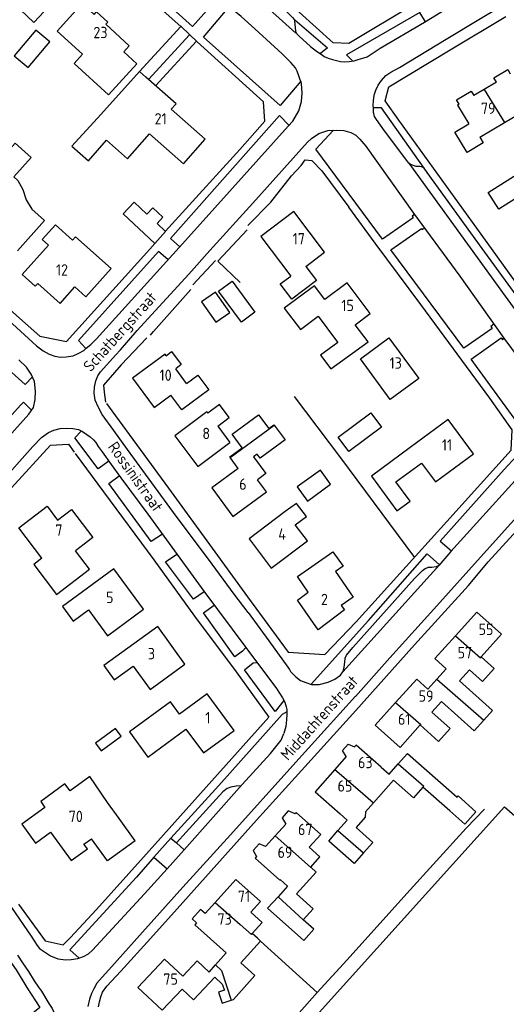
# Model space of a CAD drawing. Header units: metres. Extents: x 226218 to 240385, y 439369 to 449677.
# Tile 212 of 256: x 235198 to 235305, y 444764 to 444981. Entities that reach past the tile are written whole.
import ezdxf

# ---------------------------------------------------------------- set-up
doc = ezdxf.new("R2010")
doc.units = ezdxf.units.M
doc.header["$MEASUREMENT"] = 0
for name, color, linetype in [('DAKRAND', 4, 'Continuous'), ('DAKRAND-BYG', 4, 'Continuous'), ('HEG', 253, 'Continuous'), ('HOOFDGEBOUW', 4, 'Continuous'), ('HUISNUMMER', 253, 'Continuous'), ('KANTVERH', 253, 'Continuous'), ('MUUR', 253, 'Continuous'), ('RASTER', 253, 'Continuous'), ('STRAATNAAM', 253, 'Continuous'), ('TUSSENMUUR', 253, 'Continuous')]:
    doc.layers.add(name, color=color, linetype=linetype)
doc.styles.get("Standard").update_dxf_attribs({"font": 'iso.shx'})

msp = doc.modelspace()

# ---------------------------------------------------------------- linework, layer by layer
at = {"layer": 'DAKRAND'}
for p, q in [((235215.87, 444960.51), (235224.42, 444969.93)), ((235246.18, 444882.52), (235244.41, 444884.93)), ((235291.95, 444838.41), (235289.89, 444836.13)), ((235289.89, 444836.13), (235287.91, 444833.93)), ((235292.78, 444807.08), (235286.85, 444812.29)), ((235239.74, 444771.59), (235241.14, 444773.15))]:
    msp.add_line(p, q, dxfattribs=at)
for points in [[(235198.74, 444984.1), (235198.21, 444983.53), (235201.15, 444980.79), (235206.73, 444986.77), (235203.79, 444989.52)], [(235220.93, 444974.28), (235223.8, 444971.66), (235217.55, 444964.82), (235209.99, 444971.73), (235211.84, 444973.75)], [(235303.04, 444967.62), (235302.48, 444968.59), (235305.52, 444970.38), (235306.08, 444969.42)], [(235294.8, 444962.74), (235294.23, 444963.73), (235297.49, 444965.62), (235298.04, 444964.66)], [(235215.87, 444960.51), (235209.53, 444953.52), (235213.18, 444950.31), (235217.15, 444954.82)], [(235299.39, 444955.52), (235300.14, 444954.26), (235296.56, 444952.14), (235293.91, 444956.61), (235296.94, 444958.41)], [(235190.15, 444947.62), (235190.67, 444947.15), (235197, 444954.21), (235200.55, 444951.02), (235196.71, 444946.74), (235197.63, 444945.92), (235198.71, 444943.97), (235199.45, 444941.71), (235200.69, 444939.67), (235203.5, 444937.15)], [(235204.35, 444931.71), (235202.98, 444932.93), (235205.9, 444936.21), (235209.67, 444932.84), (235210.31, 444933.55), (235218.14, 444926.54), (235212.61, 444920.36), (235210.18, 444922.53)], [(235230.26, 444907.36), (235231.48, 444908.27), (235233.61, 444905.43), (235232.4, 444904.48)], [(235234.78, 444901.25), (235237.28, 444903.1), (235239.71, 444899.83), (235233.77, 444895.43), (235231.34, 444898.7)], [(235241.64, 444891.85), (235244.15, 444893.73), (235242, 444896.6), (235239.49, 444894.71)], [(235244.41, 444884.93), (235244.31, 444885.06), (235247.02, 444887.05), (235244.8, 444890.07), (235250.65, 444894.37), (235252.9, 444891.32), (235254.03, 444892.15), (235254.09, 444892.07)], [(235254.09, 444892.07), (235256.47, 444888.84), (235250.96, 444884.78), (235250.31, 444885.66), (235249.51, 444885.08), (235252.23, 444881.38), (235250.43, 444880.05)], [(235258.73, 444870.1), (235261.17, 444871.94), (235259, 444874.83), (235256.52, 444873.04)], [(235202.91, 444862.75), (235201.11, 444861.38), (235206.14, 444854.77), (235213.43, 444860.32), (235210.32, 444864.4)], [(235261.6, 444855.29), (235259.2, 444858.7), (235267.01, 444864.19), (235269.26, 444861), (235267.55, 444859.8), (235271.49, 444854.19), (235268.86, 444852.34)], [(235299.68, 444841), (235302.51, 444838.44), (235299.96, 444835.62), (235297.13, 444838.18)], [(235300.27, 444827.05), (235302.19, 444829.18), (235294.93, 444835.73)], [(235233.23, 444828.41), (235231.25, 444831.09), (235222.2, 444824.49), (235226.27, 444818.95), (235234.65, 444825.08)], [(235290.92, 444831.21), (235298.15, 444824.7), (235300.27, 444827.05)], [(235288.81, 444828.86), (235292.85, 444825.22), (235290.3, 444822.4), (235286.26, 444826.03)], [(235281.4, 444817.47), (235283.43, 444819.77), (235294.38, 444810.13), (235294.63, 444810.39), (235298.52, 444806.86), (235296.18, 444804.27)], [(235277.67, 444816.72), (235279.4, 444815.2), (235281.4, 444817.47)], [(235217.35, 444808.97), (235213.5, 444814.68), (235209.11, 444811.48)], [(235286.85, 444812.29), (235284.8, 444809.97), (235280.36, 444813.88), (235275.95, 444808.86)], [(235275.95, 444808.86), (235274.2, 444806.88), (235274.13, 444805.69), (235272.13, 444803.41), (235275.82, 444800.16), (235273.78, 444797.84)], [(235296.18, 444804.27), (235296.08, 444804.17), (235292.78, 444807.08)], [(235268.13, 444802.76), (235270.16, 444805.06), (235268.61, 444806.43)], [(235273.78, 444797.84), (235271.72, 444795.5), (235266.1, 444800.45), (235268.13, 444802.76)], [(235262.12, 444794.7), (235264.15, 444796.97), (235261.8, 444799.08)], [(235260.47, 444783.12), (235262.63, 444785.52), (235258.98, 444788.79), (235263.32, 444793.63), (235262.12, 444794.7)], [(235255.42, 444791.96), (235257.02, 444790.49), (235254.92, 444788.19)], [(235254.92, 444788.19), (235252.64, 444785.69), (235260.59, 444778.56), (235262.8, 444781.03), (235260.47, 444783.12)], [(235249.24, 444780.07), (235251.45, 444782.53), (235248.96, 444784.77)], [(235244.59, 444765.4), (235245.1, 444765.56), (235249.85, 444770.81), (235246.72, 444773.64), (235251.06, 444778.43)], [(235251.06, 444778.43), (235250.39, 444779.03), (235249.24, 444780.07)], [(235241.14, 444773.15), (235243.53, 444775.82), (235242.09, 444777.11)], [(235240.98, 444770.43), (235242.61, 444768.89), (235243.1, 444767.58), (235241.83, 444767.18), (235242.59, 444764.77), (235244.59, 444765.4)]]:
    msp.add_lwpolyline(points, dxfattribs=at)
at = {"layer": 'DAKRAND-BYG'}
for p, q in [((235227.8, 444932.11), (235230.13, 444934.75)), ((235230.13, 444934.75), (235228.28, 444936.48))]:
    msp.add_line(p, q, dxfattribs=at)
for points in [[(235199.89, 444970.83), (235204.66, 444976.47), (235201.56, 444979.09), (235196.79, 444973.44), (235199.89, 444970.83)], [(235301.23, 444943.31), (235307.62, 444947.35), (235309.95, 444943.65), (235303.57, 444939.61), (235301.23, 444943.31)], [(235228.28, 444936.48), (235229.57, 444937.88), (235227.35, 444939.9), (235226.06, 444938.54), (235223.24, 444941.16), (235220.84, 444938.59), (235227.8, 444932.11)], [(235246.85, 444914.73), (235241.82, 444921.57), (235244.79, 444923.76), (235249.82, 444916.92), (235246.85, 444914.73)], [(235244.28, 444916.86), (235241.12, 444921.37), (235238.08, 444919.24), (235241.24, 444914.73), (235244.28, 444916.86)], [(235268.17, 444889.44), (235275.4, 444894.81), (235277.74, 444891.65), (235270.5, 444886.28), (235268.17, 444889.44)], [(235261.4, 444875.34), (235266.52, 444879.05), (235264.27, 444882.17), (235259.14, 444878.46), (235261.4, 444875.34)], [(235219.11, 444825.27), (235214.74, 444822.04), (235215.99, 444820.35), (235220.36, 444823.58), (235219.11, 444825.27)]]:
    msp.add_lwpolyline(points, dxfattribs=at)
at = {"layer": 'HEG'}
msp.add_line((235263.58, 444767.09), (235270.19, 444774.25), dxfattribs=at)
for points in [[(235248.15, 444935.11), (235241.66, 444928.21), (235246.6, 444923.46)], [(235226.8, 444911.88), (235227.49, 444912.72), (235235.68, 444921.95)], [(235258.49, 444898.34), (235268.7, 444884.88), (235284.98, 444862.94)]]:
    msp.add_lwpolyline(points, dxfattribs=at)
at = {"layer": 'HOOFDGEBOUW'}
for p, q in [((235222.16, 444975.64), (235220.93, 444974.28)), ((235224.42, 444969.93), (235225.77, 444968.75)), ((235303.04, 444967.62), (235300.32, 444966.01)), ((235300.32, 444966.01), (235298.04, 444964.66)), ((235304.79, 444958.72), (235310.58, 444962.15)), ((235299.39, 444955.52), (235304.79, 444958.72)), ((235203.5, 444937.15), (235197.52, 444930.47)), ((235261.06, 444927), (235265.19, 444930.13)), ((235263.76, 444916.04), (235267.62, 444910.91)), ((235271.92, 444914.15), (235275.24, 444916.64)), ((235234.78, 444901.25), (235232.4, 444904.48)), ((235227.64, 444895.96), (235231.34, 444898.7)), ((235239.26, 444895.01), (235239.49, 444894.71)), ((235241.64, 444891.85), (235244.33, 444888.27)), ((235261.39, 444866.56), (235258.73, 444870.1)), ((235253.43, 444860.58), (235261.39, 444866.56)), ((235294.93, 444835.73), (235297.13, 444838.18)), ((235239.34, 444832.89), (235233.23, 444828.41)), ((235288.81, 444828.86), (235290.92, 444831.21)), ((235269.94, 444819.09), (235267.41, 444816.22)), ((235219.94, 444805.38), (235217.35, 444808.97)), ((235223.44, 444800.51), (235219.94, 444805.38)), ((235256.64, 444804.2), (235254.3, 444801.59)), ((235217.33, 444796.1), (235213.82, 444800.97)), ((235223.44, 444800.51), (235217.33, 444796.1)), ((235254.3, 444801.59), (235252.2, 444799.26)), ((235261.8, 444799.08), (235264.34, 444801.9)), ((235248.96, 444784.77), (235251.06, 444787.11)), ((235241.06, 444786.94), (235238.84, 444784.47))]:
    msp.add_line(p, q, dxfattribs=at)
for points in [[(235211.84, 444973.75), (235206.25, 444978.85), (235211.81, 444984.93), (235214.45, 444982.53), (235214.96, 444983.08), (235217.43, 444980.83), (235217, 444980.36), (235222.16, 444975.64)], [(235238.89, 444955.05), (235231.41, 444961.63), (235232.47, 444962.85), (235225.77, 444968.75)], [(235294.8, 444962.74), (235294.48, 444962.55), (235296.94, 444958.41)], [(235217.15, 444954.82), (235221.8, 444950.72), (235226.64, 444956.22), (235234.12, 444949.63), (235238.89, 444955.05)], [(235265.19, 444930.13), (235258.37, 444939.11), (235251.12, 444933.6), (235257.71, 444924.91)], [(235204.35, 444931.71), (235198.59, 444925.27), (235201.46, 444922.7), (235201.98, 444923.28), (235206.91, 444918.87), (235210.18, 444922.53)], [(235261.06, 444927), (235263.37, 444923.96), (235257.95, 444919.85), (235255.43, 444923.18), (235257.71, 444924.91)], [(235265.24, 444919.76), (235262.95, 444922.78), (235256.26, 444917.82), (235259.85, 444913.1), (235263.76, 444916.04)], [(235275.24, 444916.64), (235270.13, 444923.44), (235265.24, 444919.76)], [(235267.62, 444910.91), (235268.11, 444910.27), (235264.25, 444907.5), (235266.55, 444904.48), (235274.79, 444910.39), (235271.92, 444914.15)], [(235285.93, 444902.36), (235279.63, 444897.72), (235273.06, 444906.64), (235279.37, 444911.28), (235285.93, 444902.36)], [(235230.26, 444907.36), (235230.03, 444907.67), (235222.88, 444902.38), (235227.64, 444895.96)], [(235239.26, 444895.01), (235232.2, 444889.71), (235237.26, 444882.96), (235244.33, 444888.27)], [(235298.01, 444885.77), (235292.44, 444893.33), (235284.02, 444887.12)], [(235284.02, 444887.12), (235275.48, 444880.81), (235281.11, 444873.17), (235284.03, 444875.32), (235280.91, 444879.54), (235286.55, 444883.69)], [(235286.55, 444883.69), (235289.6, 444879.56), (235298.01, 444885.77)], [(235246.18, 444882.52), (235240.35, 444878.23), (235244.97, 444871.95), (235252.38, 444877.41), (235250.43, 444880.05)], [(235202.91, 444862.75), (235197.82, 444869.43), (235204.05, 444874.18), (235206.36, 444871.14), (235209.42, 444873.47), (235214.13, 444867.29), (235210.32, 444864.4)], [(235256.52, 444873.04), (235248.56, 444867.05), (235253.43, 444860.58)], [(235225.31, 444851.5), (235218.78, 444860.4), (235207.46, 444852.1), (235209.8, 444848.9), (235213.2, 444851.39), (235217.38, 444845.69), (235225.31, 444851.5)], [(235268.86, 444852.34), (235269.56, 444851.35), (235263.78, 444846.97), (235259.21, 444853.48), (235261.6, 444855.29)], [(235299.68, 444841), (235304.18, 444845.99), (235298.75, 444850.89), (235294.01, 444845.64)], [(235234.43, 444839.41), (235228.42, 444847.71), (235216.56, 444839.12), (235218.84, 444835.97), (235223.02, 444839), (235226.75, 444833.84), (235234.43, 444839.41)], [(235294.01, 444845.64), (235289.49, 444840.63), (235291.95, 444838.41)], [(235287.91, 444833.93), (235285.47, 444836.13), (235280.83, 444830.97)], [(235234.65, 444825.08), (235238.48, 444819.86), (235245.25, 444824.82), (235239.34, 444832.89)], [(235280.83, 444830.97), (235276.35, 444826), (235281.8, 444821.09), (235286.26, 444826.03)], [(235269.94, 444819.09), (235269.15, 444820.39), (235270.4, 444821.8), (235271.79, 444821.19)], [(235277.67, 444816.72), (235272.14, 444821.59), (235271.79, 444821.19)], [(235267.41, 444816.22), (235263.08, 444811.3), (235268.61, 444806.43)], [(235209.11, 444811.48), (235207.99, 444813.03), (235202.64, 444809.18), (235203.59, 444807.85), (235198.48, 444804.17), (235201.48, 444800.01), (235204.82, 444802.42), (235209.35, 444796.13), (235212.92, 444798.7), (235212.15, 444799.77), (235213.82, 444800.97)], [(235258.69, 444806.48), (235257.17, 444807.07), (235255.85, 444805.57), (235256.64, 444804.2)], [(235264.34, 444801.9), (235258.94, 444806.76), (235258.69, 444806.48)], [(235252.2, 444799.26), (235250.76, 444799.87), (235249.43, 444798.4), (235250.2, 444797.03)], [(235250.2, 444797.03), (235249.91, 444796.7), (235255.32, 444791.85), (235255.42, 444791.96)], [(235251.06, 444787.11), (235245.61, 444792.01), (235241.06, 444786.94)], [(235238.84, 444784.47), (235237.85, 444785.38), (235235.98, 444783.32), (235236.99, 444782.41)], [(235236.99, 444782.41), (235236.63, 444782.01), (235242.09, 444777.11)], [(235233.92, 444770.65), (235229.95, 444774.4), (235224.07, 444768.17), (235229.38, 444763.16), (235233.8, 444767.84)], [(235239.74, 444771.59), (235237.14, 444774.05), (235233.92, 444770.65)], [(235233.8, 444767.84), (235236.3, 444765.48), (235240.98, 444770.43)]]:
    msp.add_lwpolyline(points, dxfattribs=at)
at = {"layer": 'KANTVERH'}
for p, q in [((235230.43, 445004.14), (235258.82, 444978.38)), ((235226.4, 444968.2), (235235.42, 444978.07)), ((235227.94, 444966.84), (235236.93, 444976.62)), ((235283.77, 444949.74), (235313.66, 444908.45)), ((235236.14, 444922.99), (235241.18, 444928.3)), ((235231.33, 444801.06), (235227.59, 444796.92)), ((235231.33, 444801.06), (235232.53, 444800.03)), ((235234.26, 444798.55), (235230.49, 444794.33)), ((235232.53, 444800.03), (235234.26, 444798.55)), ((235226.67, 444795.9), (235223.77, 444792.51)), ((235227.59, 444796.92), (235226.67, 444795.9)), ((235227.59, 444796.92), (235230.49, 444794.33)), ((235230.49, 444794.33), (235225.54, 444788.79))]:
    msp.add_line(p, q, dxfattribs=at)
for points in [[(235233.48, 444979.91), (235213.46, 444997.69), (235202.19, 445008.02), (235190.81, 445018.1), (235183.39, 445024.79), (235181.01, 445024.82), (235176.99, 445020.33), (235166.77, 445009.16), (235151.64, 444992.08)], [(235292.73, 444989.07), (235284.97, 444984.78), (235270.55, 444976.16), (235267.08, 444976.28), (235255.85, 444986.46), (235243.8, 444997.36), (235228.87, 445010.98), (235229.22, 445014.39)], [(235225.87, 445000.94), (235230.49, 444996.74), (235241.71, 444986.27), (235236.1, 444979.9), (235220.15, 444994.3), (235225.87, 445000.94)], [(235238.32, 445000), (235254.72, 444985.16), (235258.14, 444981.87), (235258.47, 444981.41), (235258.56, 444981.16), (235258.74, 444978.88), (235259.06, 444978.27), (235259.59, 444977.71), (235262.05, 444975.5), (235263.4, 444974.41), (235264.66, 444973.61), (235265.1, 444973.25), (235265.94, 444972.92)], [(235278.7, 444969.07), (235279.81, 444969.85), (235281.66, 444970.88), (235291.97, 444977.12), (235299.17, 444981.41), (235307.93, 444986.73)], [(235212.16, 444908.51), (235212.68, 444909.01), (235213.68, 444909.8), (235214.93, 444911.11), (235234.57, 444932.75), (235257.15, 444957.92), (235258.18, 444959.05), (235259.48, 444961.27), (235260.07, 444963.33), (235260.26, 444965.17), (235260.11, 444967.35), (235259.58, 444968.77), (235259.11, 444970.02), (235258.78, 444970.76), (235257.77, 444971.93), (235255.84, 444973.85), (235249.8, 444979.34), (235246.8, 444982.09), (235241.71, 444986.27)], [(235265.94, 444972.92), (235266.89, 444972.59), (235267.78, 444972.37), (235268.68, 444972.19), (235269.64, 444972.11), (235270.59, 444972.18), (235271.7, 444972.3), (235272.61, 444972.63), (235274.54, 444973.22), (235277.46, 444975.1), (235287.17, 444980.84), (235292.13, 444983.86), (235295.7, 444985.82)], [(235481.48, 444984.97), (235472.93, 444979.39), (235465.25, 444975.08), (235453.72, 444968.91), (235424, 444952.81), (235402.94, 444941.29), (235372.42, 444924.38), (235355.32, 444915.46), (235346.3, 444910.56), (235335.94, 444904.86), (235327.57, 444900.41), (235323.81, 444901.27), (235313.64, 444914.93), (235309.56, 444920.49), (235309.53, 444920.49), (235299.67, 444934.12), (235281.52, 444959.24), (235278.5, 444963.49), (235279.35, 444966.6), (235292.82, 444974.7), (235305.1, 444982.11)], [(235259.92, 444967.85), (235255.39, 444962.44), (235238.49, 444977.56), (235244.19, 444984.21)], [(235287.42, 444980.89), (235286.17, 444982.93), (235269.98, 444973.61), (235271.4, 444972.26)], [(235258.65, 444981.37), (235265.81, 444975.19), (235264.31, 444973.92)], [(235230.13, 444934.75), (235230.17, 444934.8), (235246.49, 444952.76), (235252.04, 444958.99), (235251.71, 444963.27), (235237.09, 444976.47), (235233.57, 444979.84), (235233.48, 444979.91)], [(235138.86, 444968.74), (235157.05, 444952.73), (235171.84, 444939.31), (235181.66, 444930.47), (235197.32, 444916.21), (235202.43, 444911.69), (235208.36, 444910.47), (235226.68, 444930.85), (235227.8, 444932.11)], [(235275.95, 444961.96), (235275.91, 444962.5), (235275.92, 444963.52), (235276.13, 444964.73), (235276.46, 444965.83), (235276.95, 444966.96), (235277.72, 444967.97), (235278.7, 444969.07)], [(235287.13, 444948.68), (235277.73, 444961.98), (235275.95, 444961.96)], [(235283.77, 444949.74), (235283.33, 444950.36), (235278.41, 444956.92), (235276.59, 444959.4), (235276.17, 444960.03), (235276.04, 444960.71), (235275.95, 444960.94), (235275.96, 444961.68), (235275.95, 444961.96)], [(235257.34, 444958.13), (235255.28, 444960.24), (235231.23, 444933.15), (235233.3, 444931.36)], [(235248.36, 444850.8), (235245.24, 444854.82), (235239.6, 444862.54), (235232.5, 444872.01), (235221.77, 444886.73), (235218.73, 444890.89), (235216.21, 444894.43), (235215.27, 444896.08), (235214.63, 444897.56), (235214.42, 444899.14), (235214.46, 444900.45), (235214.79, 444901.8), (235215.25, 444902.9), (235215.83, 444903.8), (235217.2, 444905.32), (235219.15, 444907.48), (235220.2, 444908.63), (235223.9, 444912.9), (235225.44, 444914.58), (235235.26, 444925.35), (235239.9, 444930.52), (235249.4, 444940.93), (235261.45, 444954.4), (235262.28, 444955.21), (235263.88, 444956.3), (235265.92, 444956.93), (235267.76, 444957.06), (235269.4, 444956.93), (235270.93, 444956.54), (235272.03, 444955.94), (235272.95, 444955.08), (235274.27, 444953.54)], [(235284.98, 444938.49), (235284.48, 444938.12), (235284.7, 444937.72), (235277.95, 444933.06), (235263.22, 444952.83), (235267.16, 444957.02)], [(235274.27, 444953.54), (235284.8, 444938.74), (235294.94, 444924.85), (235304.68, 444911.22), (235313.1, 444899.85), (235314.85, 444897.17), (235315.83, 444895.52), (235316.18, 444894.07), (235316.25, 444892.37), (235316.04, 444890.73), (235315.66, 444889.63), (235315.26, 444889.09), (235314.48, 444888.03), (235313.51, 444886.85), (235293.01, 444864.2), (235290.32, 444861.11), (235289.78, 444860.86), (235288.79, 444860.73), (235287.91, 444860.68)], [(235248.3, 444936.01), (235253.31, 444941.2), (235257.87, 444946.96), (235260.01, 444949.29), (235260.93, 444950.5), (235262.37, 444950.34), (235264.56, 444948.11), (235270.51, 444940.07)], [(235287.13, 444948.68), (235286.88, 444948.83), (235286.51, 444948.97), (235286.2, 444949.06), (235285.38, 444949.07), (235284.11, 444949.48), (235283.77, 444949.74)], [(235313.5, 444911.93), (235313.5, 444912.36), (235313.11, 444912.87), (235299.92, 444930.98), (235287.8, 444947.74), (235287.13, 444948.68)], [(235217.12, 444896.82), (235218.32, 444895.2), (235230.81, 444878.15), (235240.44, 444864.97), (235248.18, 444854.28), (235257.15, 444842.02), (235265.24, 444841.54), (235272.14, 444848.72), (235285.24, 444863.23), (235292.09, 444870.83), (235306.26, 444886.52), (235306.47, 444891.05), (235301.55, 444898.03), (235286.41, 444918.62), (235276.35, 444932.14), (235270.51, 444940.07)], [(235170.92, 444937.68), (235199.99, 444911.18), (235201.7, 444909.57), (235203.19, 444908.4), (235204.51, 444907.71), (235205.75, 444907.24), (235207, 444907.03), (235208.24, 444907.1), (235209.77, 444907.34), (235211.08, 444907.9), (235212.16, 444908.51)], [(235302.47, 444914.32), (235301.82, 444913.77), (235302.13, 444913.37), (235295.86, 444908.99), (235279.76, 444930.66), (235286.55, 444935.38), (235286.71, 444935.16), (235287.18, 444935.47)], [(235230.7, 444928.49), (235228.6, 444930.29), (235210.94, 444910.7), (235212.62, 444908.96)], [(235200.81, 444902.71), (235199.24, 444900.99), (235176.81, 444921.11), (235178.92, 444923.41)], [(235226.04, 444911.29), (235220.37, 444905.37), (235216.51, 444900.88), (235216.63, 444899.35), (235216.92, 444897.14)], [(235315.29, 444896.43), (235314.29, 444894.79), (235312.23, 444892.55), (235309.55, 444890.09), (235297.48, 444906.6), (235304.09, 444911.32), (235304.34, 444910.89), (235304.7, 444911.21)], [(235183.56, 444876.23), (235200.05, 444894.5), (235201.03, 444895.96), (235201.44, 444897.71), (235201.52, 444899.55), (235201.28, 444901.71), (235200.53, 444903.3), (235199.5, 444904.87), (235197.85, 444906.44)], [(235200.6, 444895.33), (235198.83, 444897.12), (235198.17, 444896.47), (235169.12, 444864.08), (235154.89, 444848.37), (235156.11, 444846.89)], [(235195.67, 444881.49), (235198.54, 444884.72), (235200.89, 444887.39), (235202.8, 444889.32), (235204.34, 444890.41), (235205.51, 444890.96), (235206.95, 444891.32), (235208.4, 444891.39), (235209.73, 444891.35), (235210.97, 444891.08), (235211.82, 444890.67), (235212.77, 444889.99), (235213.53, 444889.47)], [(235217.64, 444884.1), (235215.3, 444882.43), (235210.16, 444889.25), (235211.61, 444890.78)], [(235213.53, 444889.47), (235214.26, 444888.81), (235214.82, 444888.21), (235215.33, 444887.39), (235216.19, 444886.22), (235218.14, 444883.36), (235220.27, 444880.43), (235226.28, 444872.44), (235238.6, 444855.47), (235247.82, 444843.07), (235254.61, 444834.06), (235255.89, 444832.01), (235256.42, 444831.01), (235256.75, 444829.99), (235256.89, 444829.39), (235256.9, 444828.37), (235256.81, 444827.16), (235256.62, 444825.68), (235256.24, 444824.16)], [(235315.22, 444889.05), (235312.92, 444891.1), (235304.71, 444882.26), (235290.66, 444866.49), (235293.15, 444864.35)], [(235162.69, 444840.99), (235181.44, 444861.64), (235196.21, 444878.23), (235204.82, 444887.66), (235208.76, 444887.9), (235210.02, 444886.08)], [(235210.21, 444885.85), (235216.45, 444877.41), (235227.54, 444862.43), (235236.56, 444849.95), (235245.7, 444837.74), (235252.93, 444827.73), (235225.31, 444796.91)], [(235318.92, 444881.87), (235317.82, 444881.77), (235316.74, 444881.46), (235315.85, 444880.85), (235315.03, 444880.26), (235311.53, 444876.25), (235299.51, 444862.95), (235289.89, 444852.23), (235279.56, 444840.78), (235272, 444832.3), (235271.98, 444832.33), (235258.18, 444817.06), (235244.47, 444801.79), (235233.99, 444790.32), (235225.09, 444780.38), (235217.65, 444772.1), (235216.19, 444770.5), (235215.04, 444769.13), (235214.35, 444767.92), (235213.8, 444766.88), (235213.37, 444765.6), (235213.01, 444764.02)], [(235229.45, 444868.07), (235226.95, 444866.41), (235217.62, 444879.21), (235219.94, 444880.88)], [(235215.36, 444763.94), (235215.6, 444765.02), (235215.92, 444766.15), (235216.27, 444767.16), (235217.24, 444768.48), (235220.31, 444771.79), (235226.8, 444779.01), (235232.67, 444785.49), (235250.19, 444805.02), (235258.72, 444814.48), (235272.03, 444829.18), (235284.97, 444843.67), (235296.85, 444856.74), (235301.2, 444861.94), (235306.75, 444867.97), (235310.76, 444872.35), (235316.97, 444879.28), (235322.91, 444878.26), (235325.14, 444871.87), (235331.2, 444854.6), (235333.04, 444849.23), (235337.48, 444836.61), (235341.86, 444824.28)], [(235238.69, 444855.34), (235236.31, 444853.71), (235230.14, 444861.98), (235232.66, 444863.66)], [(235262.2, 444834.98), (235274.89, 444849.06), (235287.8, 444863.68), (235290.51, 444861.32), (235269.2, 444837.71)], [(235248.35, 444850.82), (235252.93, 444844.58), (235257.09, 444838.73), (235257.42, 444838.25), (235257.7, 444837.79), (235258.82, 444836.65), (235259.86, 444835.82), (235261.02, 444835.35), (235262.32, 444834.94), (235263.96, 444834.96), (235265.95, 444835.42), (235267.45, 444836.11), (235268.68, 444837), (235269.2, 444837.71), (235269.34, 444838.1), (235269.52, 444838.75), (235269.67, 444839.83), (235269.74, 444840.76), (235270.03, 444841.41), (235271.37, 444843.09), (235285, 444858.28), (235286.74, 444860.04), (235287.31, 444860.49), (235287.91, 444860.68)], [(235247.81, 444843.09), (235247.1, 444842.28), (235245.42, 444841.03), (235238.49, 444850.72), (235240.86, 444852.42)], [(235256.2, 444831.43), (235254.33, 444829.02), (235247.51, 444838.15), (235249.48, 444839.68), (235250.27, 444839.81)], [(235256.89, 444828.89), (235255.86, 444828.3), (235241.86, 444812.69), (235231.33, 444801.06)], [(235157.2, 444824.17), (235163.46, 444818.3), (235165.98, 444816.07), (235167.08, 444814.64), (235168.61, 444812.53), (235170.09, 444810.2), (235172.58, 444806.8), (235176.15, 444801.76), (235180.51, 444795.63), (235182.52, 444792.89), (235186.12, 444787.84), (235189.92, 444782.43), (235193.35, 444777.49), (235194.78, 444775.5), (235197.23, 444772.11), (235199.6, 444768.2), (235202.45, 444763.76), (235195.05, 444757.76), (235194.88, 444758)], [(235247.04, 444812.87), (235253.25, 444819.74), (235255.6, 444822.69), (235256.24, 444824.16)], [(235174.92, 444815.77), (235179.62, 444809.37), (235191.83, 444792.09), (235200.56, 444779.52), (235201.85, 444777.44), (235202.41, 444776.78), (235203.45, 444776.04), (235204.83, 444775.17), (235206.43, 444774.48), (235208.21, 444774.26), (235209.32, 444774.34), (235210.79, 444774.55), (235212.07, 444774.99), (235213.18, 444775.6), (235214.04, 444776.41), (235225.54, 444788.79)], [(235234.26, 444798.55), (235247.04, 444812.87), (235246.75, 444812.62), (235245.71, 444812.51), (235244.54, 444812.3), (235243.72, 444811.99), (235242.78, 444811.3), (235234.68, 444802.4), (235232.53, 444800.03)], [(235209.17, 444779.12), (235214.92, 444785.38), (235225.31, 444796.91)], [(235223.77, 444792.51), (235209.08, 444776.49), (235211.11, 444774.66)], [(235197.77, 444786.57), (235203.61, 444778.44), (235207.57, 444777.61), (235209.17, 444779.12)], [(235197.52, 444775.33), (235198.64, 444773.62), (235199.98, 444771.74), (235201.23, 444769.69), (235202.18, 444768.29), (235202.8, 444767.38), (235204.47, 444764.67), (235205.16, 444763.56), (235205.61, 444762.6)]]:
    msp.add_lwpolyline(points, dxfattribs=at)
at = {"layer": 'MUUR'}
msp.add_lwpolyline([(235251.06, 444778.43), (235263.58, 444767.09), (235255.68, 444758.2), (235254.11, 444759.41)], dxfattribs=at)
at = {"layer": 'RASTER'}
msp.add_line((235224.42, 444969.93), (235233.48, 444979.91), dxfattribs=at)
for points in [[(235257.75, 444755.69), (235265.28, 444764.16), (235304.8, 444808), (235329.9, 444786.21), (235323.58, 444779.39), (235311.36, 444765.78), (235291.09, 444743.13), (235269.81, 444761.37), (235263.51, 444754.21), (235265.44, 444752.27), (235270.05, 444757.38), (235288.66, 444740.66), (235279.61, 444732.45)], [(235270.19, 444774.25), (235283.27, 444788.87), (235296.38, 444803.3), (235300.38, 444807.47)]]:
    msp.add_lwpolyline(points, dxfattribs=at)
at = {"layer": 'TUSSENMUUR'}
for p, q in [((235300.32, 444966.01), (235304.79, 444958.72)), ((235244.41, 444884.93), (235254.09, 444892.07)), ((235289.89, 444836.13), (235300.27, 444827.05)), ((235267.41, 444816.22), (235272.99, 444811.41)), ((235272.99, 444811.41), (235275.95, 444808.86)), ((235268.13, 444802.76), (235273.78, 444797.84)), ((235254.92, 444788.19), (235260.47, 444783.12)), ((235241.06, 444786.94), (235246.57, 444782.1)), ((235246.57, 444782.1), (235249.09, 444779.89)), ((235249.09, 444779.89), (235249.24, 444780.07))]:
    msp.add_line(p, q, dxfattribs=at)
for points in [[(235294.01, 444845.64), (235299.5, 444840.8), (235299.68, 444841)], [(235280.83, 444830.97), (235286.37, 444826.15), (235286.26, 444826.03)], [(235281.4, 444817.47), (235287.04, 444812.51), (235286.85, 444812.29)], [(235254.3, 444801.59), (235262.11, 444794.69), (235262.12, 444794.7)], [(235241.14, 444773.15), (235242.49, 444771.97), (235244.59, 444765.4)]]:
    msp.add_lwpolyline(points, dxfattribs=at)

# ---------------------------------------------------------------- texts
at = {"layer": 'HUISNUMMER'}
for s, p in [('23', (235214.25, 444977.3)), ('79', (235299.62, 444960.61)), ('21', (235227.74, 444958.29)), ('17', (235258.15, 444931.87)), ('12', (235206, 444925)), ('15', (235268.88, 444917.18)), ('13', (235279.5, 444904.5)), ('10', (235228.83, 444901.81)), ('8', (235238.26, 444888.99)), ('11', (235291.02, 444886.45)), ('6', (235246.37, 444877.82)), ('7', (235205.88, 444867.7)), ('4', (235254.98, 444866.81)), ('5', (235217.05, 444852.87)), ('2', (235264.38, 444852.41)), ('55', (235299.11, 444845.84)), ('3', (235226.25, 444840.48)), ('57', (235294.49, 444840.69)), ('59', (235285.89, 444831.13)), ('1', (235238.91, 444826.37)), ('61', (235281.35, 444826.05)), ('63', (235272.55, 444816.49)), ('65', (235268.03, 444811.34)), ('70', (235208.82, 444804.64)), ('67', (235259.33, 444801.76)), ('69', (235254.82, 444796.73)), ('71', (235246.07, 444787.04)), ('73', (235241.6, 444782.03)), ('75', (235229.66, 444768.78))]:
    msp.add_text(s, height=2.5, dxfattribs=at).set_placement(p)
at = {"layer": 'STRAATNAAM'}
for s, rotation, p in [('Schatbergstraat', 48.0426, (235213.65, 444903.62)), ('Rossinistraat', 305.4378, (235217.33, 444887.28)), ('Middachtenstraat', 48.1619, (235257.12, 444818.02))]:
    msp.add_text(s, height=2.5, rotation=rotation, dxfattribs=at).set_placement(p)

doc.saveas('drawing.dxf')
